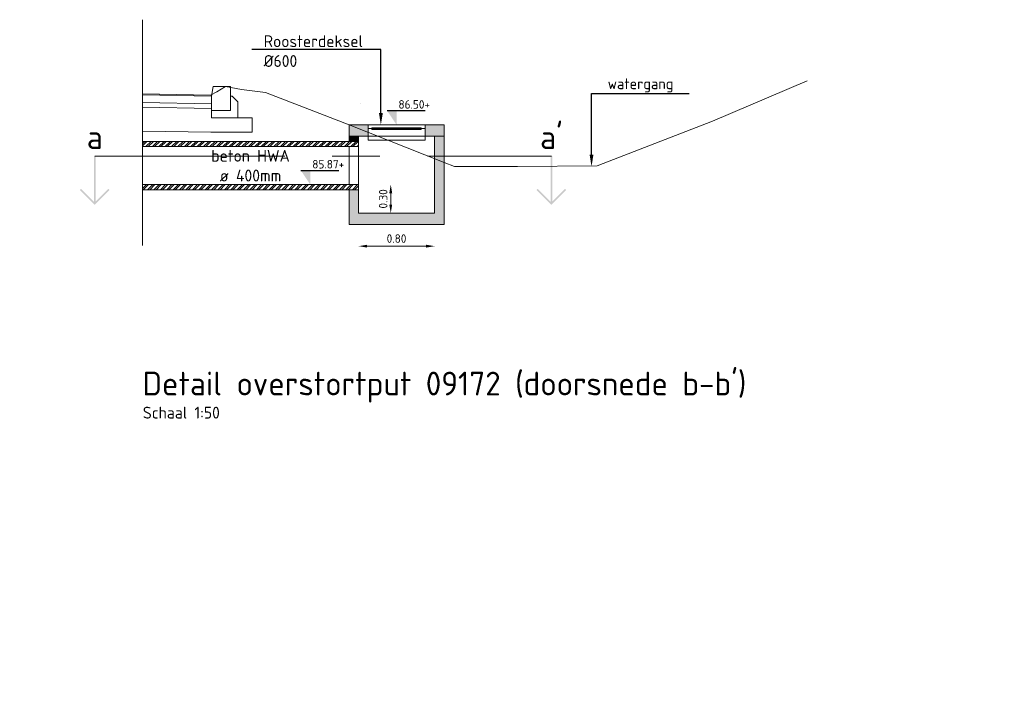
# Model space of a CAD drawing. Header units: metres. Extents: x 195696 to 514079, y 327475 to 328989.
# Tile 232 of 256: x 196506 to 196516, y 327688 to 327695. Entities that reach past the tile are written whole.
import ezdxf
from ezdxf import colors
from ezdxf.entities.mleader import LeaderData, LeaderLine
from ezdxf.enums import TextEntityAlignment as Align
from ezdxf.math import Vec2, Vec3

# ---------------------------------------------------------------- set-up
doc = ezdxf.new("R2010")
doc.units = ezdxf.units.M
doc.linetypes.add('DASHED2', pattern=[0.375, 0.25, -0.125])
doc.linetypes.add('ZZ-AFBREEK-SO', pattern=[7, 4, -1, 1, -1])
for name, color, linetype, lineweight in [('B-WE-GW-MAAIVELD-GD', 93, 'Continuous', 18), ('N-WE-AM-AANPIJLING-M', 6, 'Continuous', 18), ('N-WE-VH-GESLOTENVERHARDING_BETON_SCHRAAL-A', 251, 'Continuous', 18), ('N-WE-VH-GESLOTENVERHARDING_BETON_SCHRAAL-AD', 251, 'Continuous', 18), ('X-XX-AL-AFBREEKLIJN-G', 7, 'ZZ-AFBREEK-SO', 18), ('X-XX-AL-DETAIL1-G', 7, 'Continuous', 18), ('X-XX-AL-PEILMAAT-SD', 7, 'Continuous', 25), ('X-XX-AL-T25', 7, 'Continuous', 25), ('X-XX-AL-T50', 7, 'Continuous', 50)]:
    doc.layers.add(name, color=color, linetype=linetype, lineweight=lineweight)
doc.styles.add('NLCS-ISO', font='NLCS-ISO.ttf')
doc.styles.add('NLCS-ISO-M50-T18', font='NLCS-ISO.ttf', dxfattribs={"height": 0.09})
doc.styles.add('NLCS-ISO-M50-T25', font='NLCS-ISO.ttf', dxfattribs={"height": 0.125})
doc.styles.add('NLCS-ISO-M50-T50', font='NLCS-ISO.ttf', dxfattribs={"height": 0.25})
doc.dimstyles.new('NLCS-M50-T18-PIJL_L2_H1', dxfattribs={"dimscale": 0.05, "dimtxt": 0.09, "dimasz": 1.8, "dimexe": 2, "dimexo": 2, "dimgap": 0.7, "dimtad": 1, "dimzin": 0, "dimdsep": 46, "dimtxsty": 'NLCS-ISO-M50-T18', "dimcen": 0, "dimdle": 2, "dimse1": 1, "dimse2": 1, "dimclrd": 256, "dimclre": 256, "dimclrt": 7, "dimadec": 1, "dimazin": 0, "dimtfac": 1, "dimtofl": 0, "dimtmove": 0, "dimatfit": 3, "dimfxl": 2, "dimfxlon": 1, "dimtfillclr": 256, "dimtolj": 1, "dimtzin": 0, "dimlwd": -1, "dimlwe": -1, "dimarcsym": 0})
pattern_1 = [(45, (0.61621, 0), (-0.033675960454, 0.033675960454), []), (45, (0.63866, 0), (-0.033675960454, 0.033675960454), [])]

# ---------------------------------------------------------------- blocks, each defined once
blk = doc.blocks.new('*D364')
at = {"layer": 'defpoints', "color": 0, "transparency": 16777216}
for p in [(196509.132, 327693.179), (196509.932, 327693.179), (196509.932, 327692.831)]:
    blk.add_point(p, dxfattribs=at)
at = {"layer": 'N-WE-AM-AANPIJLING-M', "transparency": 16777216}
blk.add_line((196509.222, 327692.831), (196509.842, 327692.831), dxfattribs=at)
for points in [[(196509.222, 327692.846), (196509.222, 327692.816), (196509.132, 327692.831)], [(196509.842, 327692.846), (196509.842, 327692.816), (196509.932, 327692.831)]]:
    blk.add_solid(points, dxfattribs=at)
at = {"layer": 'N-WE-AM-AANPIJLING-M', "color": 7, "transparency": 16777216, "insert": (196509.532, 327692.911), "char_height": 0.09, "attachment_point": 5, "style": 'NLCS-ISO-M50-T18', "bg_fill": 3, "box_fill_scale": 1.1, "bg_fill_color": 256, "bg_fill_true_color": 13158600, "bg_fill_transparency": 0}
blk.add_mtext('\\A1;0.80', dxfattribs=at)
blk = doc.blocks.new('*D366')
at = {"layer": 'defpoints', "color": 0, "transparency": 16777216}
for p in [(196509.232, 327693.479), (196509.991, 327693.179)]:
    blk.add_point(p, dxfattribs=at)
at = {"layer": 'N-WE-AM-AANPIJLING-M', "transparency": 16777216}
blk.add_line((196509.471, 327693.389), (196509.471, 327693.269), dxfattribs=at)
for points in [[(196509.456, 327693.389), (196509.486, 327693.389), (196509.471, 327693.479)], [(196509.456, 327693.269), (196509.486, 327693.269), (196509.471, 327693.179)]]:
    blk.add_solid(points, dxfattribs=at)
at = {"layer": 'N-WE-AM-AANPIJLING-M', "color": 7, "transparency": 16777216, "insert": (196509.391, 327693.329), "char_height": 0.09, "attachment_point": 5, "rotation": 90, "style": 'NLCS-ISO-M50-T18', "bg_fill": 3, "box_fill_scale": 1.1, "bg_fill_color": 256, "bg_fill_true_color": 13158600, "bg_fill_transparency": 0}
blk.add_mtext('\\A1;0.30', dxfattribs=at)
at = {"layer": 'defpoints', "color": 0, "transparency": 16777216}
blk.add_point((196509.471, 327693.179), dxfattribs=at)
blk = doc.blocks.new('SAL-VERWIJZING_AANZICHT_ONDER-SO')
h = blk.add_hatch(color=256)
h.dxf.hatch_style = 1
h.paths.add_polyline_path([(0, -10.25), (3.12, -7.12), (2.88, -6.88), (0.17, -9.58), (0.17, 0), (-0.17, 0), (-0.17, -9.58), (-2.88, -6.88), (-3.12, -7.12)])
at = {"lineweight": 50, "style": 'NLCS-ISO'}
blk.add_attdef('...', text='', height=5, dxfattribs=at).set_placement((0, 0), align=Align.BOTTOM_CENTER)
blk = doc.blocks.new('SAL-PEILMAAT_INFRACAD_R01-SOD')
blk.add_line((-2, 3), (6, 3))
blk.add_solid([(-2, 3), (0, 3), (0, 0)])
at = {"style": 'NLCS-ISO'}
for tag, p in [('...', (0.4, 3.4)), ('REF', (0.4, 0.8))]:
    blk.add_attdef(tag, p, '', height=1.8, dxfattribs=at)
blk = doc.blocks.new('SAL-PEILMAAT_INFRACAD_H01-SOD')
blk.add_line((-2, 3), (6, 3))
blk.add_solid([(-2, 3), (0, 3), (0, 0)])
at = {"style": 'NLCS-ISO'}
blk.add_attdef('...', (0.4, 3.4), '', height=1.8, dxfattribs=at)
blk = doc.blocks.new('*U424')
at = {"layer": 'X-XX-AL-DETAIL1-G'}
blk.add_lwpolyline([(-0.2, -0.1), (-0.2, -0.25), (0, -0.25), (0, 0), (-0.18, 0)], close=True, dxfattribs=at)
blk.add_lwpolyline([(-0.2, -0.25), (-0.2, -0.33), (0.08, -0.33), (0.08, -0.16), (0.02, -0.1), (0, -0.1)], dxfattribs=at)
blk = doc.blocks.new('*U63')
at = {"xscale": -1, "rotation": 6.67010446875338e-08}
blk.add_blockref('*U424', (-0.4, 0.09), dxfattribs=at)

msp = doc.modelspace()

# ---------------------------------------------------------------- hatches: boundary and pattern name
at = {"layer": 'N-WE-VH-GESLOTENVERHARDING_BETON_SCHRAAL-A', "lineweight": 0}
h = msp.add_hatch(color=256, dxfattribs=at)
h.dxf.hatch_style = 1
h.paths.add_polyline_path([(196509.832, 327694.109), (196509.832, 327693.989), (196510.032, 327693.989), (196510.032, 327694.109)])
h.paths.add_polyline_path([(196509.232, 327693.989), (196509.232, 327694.109), (196509.032, 327694.109), (196509.032, 327693.989)])
h = msp.add_hatch(color=256, dxfattribs=at)
h.dxf.hatch_style = 1
h.paths.add_polyline_path([(196509.132, 327693.989), (196509.032, 327693.989), (196509.032, 327693.934), (196509.132, 327693.934)])
h = msp.add_hatch(color=256, dxfattribs=at)
h.dxf.hatch_style = 1
h.paths.add_polyline_path([(196510.032, 327693.989), (196509.932, 327693.989), (196509.932, 327693.179), (196509.132, 327693.179), (196509.132, 327693.424), (196509.032, 327693.424), (196509.032, 327693.059), (196510.032, 327693.059)])
at = {"layer": 'N-WE-VH-GESLOTENVERHARDING_BETON_SCHRAAL-AD'}
h = msp.add_hatch(dxfattribs=at)
h.set_pattern_fill('AVH-BETON', color=256, pattern_type=2)
h.set_pattern_definition([(45, (196512.3018, 327695.584), (0, 4.2426), [0.1414, -2.0506, 0, -2.0506]), (45, (196512.5328, 327695.4885), (0, 4.2426), [0.1414, -2.0506, 0, -2.0506]), (337.5, (196512.402, 327695.684), (-2e-09, -4.2426), [0.25, -1.4986, 0, -1.4959]), (337.5, (196512.302, 327695.584), (-2e-09, -4.2426), [0.25, -1.4986, 0, -1.4959]), (60, (196511.302, 327694.584), (-2, 3.464), [0.1875, -1.90625, 0, -1.90625]), (120, (196511.302, 327694.584), (-4, 8e-09), [0.1875, -1.90625, 0, -1.90625]), (0, (196511.208, 327694.7465), (2, 3.464), [0.1875, -1.90625, 0, -1.90625])])
h.paths.add_polyline_path([(196510.73, 327694.507), (196510.73, 327694.399), (196511.701, 327694.005), (196511.971, 327694.006), (196511.971, 327694.106), (196511.721, 327694.105)])
at = {"layer": 'X-XX-AL-DETAIL1-G', "lineweight": 0}
h = msp.add_hatch(dxfattribs=at)
h.set_pattern_fill('ANSI32', color=256, scale=0.005)
h.set_pattern_definition(pattern_1)
h.paths.add_polyline_path([(196506.858, 327693.934), (196506.858, 327693.879), (196509.132, 327693.879), (196509.132, 327693.934)])
h = msp.add_hatch(dxfattribs=at)
h.set_pattern_fill('ANSI32', color=256, scale=0.005)
h.set_pattern_definition(pattern_1)
h.paths.add_polyline_path([(196506.858, 327693.479), (196506.858, 327693.424), (196509.132, 327693.424), (196509.132, 327693.479)])

# ---------------------------------------------------------------- linework, layer by layer
at = {"layer": 'B-WE-GW-MAAIVELD-GD'}
for points in [[(196510.032, 327693.713), (196510.142, 327693.669), (196510.804, 327693.669), (196511.645, 327693.676), (196512.858, 327694.148), (196513.853, 327694.573)], [(196506.858, 327694.436), (196507.574, 327694.421), (196507.64, 327694.456), (196507.733, 327694.511), (196507.899, 327694.481), (196508.152, 327694.449)]]:
    msp.add_lwpolyline(points, dxfattribs=at)
at = {"layer": 'B-WE-GW-MAAIVELD-GD', "ltscale": 5}
msp.add_lwpolyline([(196508.152, 327694.449), (196509.032, 327694.109)], dxfattribs=at)
at = {"layer": 'B-WE-GW-MAAIVELD-GD', "linetype": 'DASHED2', "lineweight": 0, "ltscale": 5}
msp.add_lwpolyline([(196509.032, 327694.109), (196510.032, 327693.713)], dxfattribs=at)
at = {"layer": 'X-XX-AL-AFBREEKLIJN-G'}
msp.add_lwpolyline([(196506.858, 327692.839), (196506.858, 327695.216)], dxfattribs=at)
at = {"layer": 'X-XX-AL-DETAIL1-G', "flags": 128}
for points in [[(196506.858, 327694.425), (196507.583, 327694.411)], [(196506.858, 327694.345), (196507.583, 327694.331)], [(196506.858, 327694.295), (196507.583, 327694.281)], [(196506.858, 327694.043), (196507.576, 327694.031), (196508.013, 327694.031), (196508.013, 327694.181), (196507.863, 327694.181)]]:
    msp.add_lwpolyline(points, dxfattribs=at)
at = {"layer": 'X-XX-AL-DETAIL1-G'}
for points in [[(196509.152, 327694.329), (196509.152, 327694.329)], [(196509.832, 327694.109), (196509.232, 327694.109), (196509.232, 327694.069), (196509.832, 327694.069), (196509.832, 327694.109)], [(196509.232, 327694.109), (196509.232, 327693.989)], [(196509.832, 327694.109), (196509.832, 327693.989)], [(196509.232, 327694.069), (196509.232, 327693.969)], [(196509.272, 327694.079), (196509.792, 327694.079)], [(196509.272, 327694.079), (196509.272, 327694.059), (196509.792, 327694.059), (196509.792, 327694.079)], [(196509.132, 327693.934), (196506.858, 327693.934)], [(196509.032, 327693.989), (196509.032, 327693.934)], [(196509.132, 327693.989), (196509.132, 327693.879)], [(196509.132, 327693.879), (196506.858, 327693.879)], [(196509.132, 327693.479), (196506.858, 327693.479)], [(196509.132, 327693.424), (196506.858, 327693.424)], [(196509.032, 327693.424), (196509.032, 327693.059)]]:
    msp.add_lwpolyline(points, dxfattribs=at)
msp.add_lwpolyline([(196510.032, 327694.109), (196509.032, 327694.109), (196509.032, 327693.989), (196510.032, 327693.989)], close=True, dxfattribs=at)
at = {"layer": 'X-XX-AL-DETAIL1-G', "ltscale": 2}
msp.add_lwpolyline([(196509.832, 327693.989), (196509.832, 327693.949), (196509.232, 327693.949), (196509.232, 327693.989)], dxfattribs=at)
at = {"layer": 'X-XX-AL-DETAIL1-G', "ltscale": 5}
msp.add_lwpolyline([(196509.032, 327693.879), (196509.032, 327693.479)], dxfattribs=at)
at = {"layer": 'X-XX-AL-DETAIL1-G', "linetype": 'DASHED2', "lineweight": 0, "ltscale": 2.5, "transparency": 33554559}
msp.add_lwpolyline([(196509.132, 327693.879), (196509.132, 327693.479)], dxfattribs=at)

# ---------------------------------------------------------------- block references
at = {"layer": 'X-XX-AL-DETAIL1-G', "xscale": -1}
msp.add_blockref('*U63', (196507.383, 327694.421), dxfattribs=at)
at = {"layer": 'X-XX-AL-PEILMAAT-SD', "xscale": 0.05, "yscale": 0.05, "zscale": 0.05}
msp.add_blockref('SAL-PEILMAAT_INFRACAD_H01-SOD', (196509.532, 327694.109), dxfattribs=at).add_auto_attribs({'...': '86.50+'})
at = {"layer": 'X-XX-AL-PEILMAAT-SD'}
ref = msp.add_blockref('SAL-PEILMAAT_INFRACAD_R01-SOD', (196508.625, 327693.479), dxfattribs=dict(at, xscale=0.05, yscale=0.05, zscale=0.05))
ref.add_attrib('...', '85.87+', (196508.645, 327693.649), dxfattribs={"layer": '0', "height": 0.09, "style": 'NLCS-ISO'})
at = {"layer": 'X-XX-AL-T25', "xscale": 0.05, "yscale": 0.05, "zscale": 0.05}
for p, values in [((196511.162, 327693.779), {'...': "a'"}), ((196506.356, 327693.779), {'...': 'a'})]:
    msp.add_blockref('SAL-VERWIJZING_AANZICHT_ONDER-SO', p, dxfattribs=at).add_auto_attribs(values)

# ---------------------------------------------------------------- texts
at = {"layer": 'X-XX-AL-T25', "insert": (196506.862, 327691.14), "char_height": 0.125, "attachment_point": 1, "style": 'NLCS-ISO-M50-T25'}
msp.add_mtext_dynamic_manual_height_columns('Schaal 1:50', width=8.66252, gutter_width=12.5, heights=[0], dxfattribs=at)
at = {"layer": 'X-XX-AL-T50', "insert": (196506.858, 327691.509), "char_height": 0.25, "attachment_point": 1, "style": 'NLCS-ISO-M50-T50'}
msp.add_mtext_dynamic_manual_height_columns("Detail overstortput 09172 (doorsnede b-b') ", width=6.85181, gutter_width=12.5, heights=[0], dxfattribs=at)

# ---------------------------------------------------------------- leaders
at = {"layer": 'X-XX-AL-T25'}
ml = msp.add_multileader_mtext('Standard', dxfattribs=at)
ml.set_content('Roosterdeksel \\P%%C600', color=256, style='NLCS-ISO-M50-T25')
ml.set_leader_properties(color=256, linetype='ByLayer', lineweight=-1)
ml.build(insert=Vec2(0, 0))
ml.multileader.update_dxf_attribs({"text_left_attachment_type": 6, "text_right_attachment_type": 6, "dogleg_length": 0.125, "arrow_head_size": 0.125})
ctx = ml.context
ctx.base_point, ctx.char_height, ctx.arrow_head_size, ctx.landing_gap_size, ctx.plane_origin = Vec3(196508.089, 327694.902), 0.125, 0.125, 0.045, Vec3(196509.367, 327694.109)
ctx.left_attachment, ctx.right_attachment = 6, 6
notes = []
notes.append((ctx, [(0, (1, 1, 0), (196509.367, 327694.902), (-1, 0), 0.125, [(0, [(196509.367, 327694.109)], 0, [])])]))
ctx.mtext.insert, ctx.mtext.flow_direction = Vec3(196508.134, 327695.052), 5
ml = msp.add_multileader_mtext('Standard', dxfattribs=at)
ml.set_content('{\\H0.91667x;watergang}', color=256, style='NLCS-ISO-M50-T25')
ml.set_leader_properties(color=256, linetype='ByLayer', lineweight=-1)
ml.build(insert=Vec2(0, 0))
ml.multileader.update_dxf_attribs({"text_left_attachment_type": 6, "text_right_attachment_type": 6, "dogleg_length": 0.125, "arrow_head_size": 0.125})
ctx = ml.context
ctx.base_point, ctx.char_height, ctx.arrow_head_size, ctx.landing_gap_size, ctx.plane_origin = Vec3(196511.709, 327694.44), 0.125, 0.125, 0.045, Vec3(196511.584, 327693.671)
ctx.left_attachment, ctx.right_attachment = 6, 6
notes.append((ctx, [(0, (1, 1, 0), (196511.584, 327694.44), (1, 0), 0.125, [(0, [(196511.584, 327693.671)], 0, [])])]))
ctx.mtext.insert, ctx.mtext.flow_direction = Vec3(196511.754, 327694.599), 5
ml = msp.add_multileader_mtext('Standard', dxfattribs=at)
ml.set_content('\\A1;Betontegels, 300x300x45mm\\P- 50mm brekerzand\\P{\\fNLCS-ISO|b0|i1|c0|p34;\\C8;- bestaand zandbed}', color=256, style='NLCS-ISO-M50-T25')
ml.set_leader_properties(color=256, linetype='ByLayer', lineweight=-1)
ml.build(insert=Vec2(0, 0))
ml.multileader.update_dxf_attribs({"text_left_attachment_type": 6, "text_right_attachment_type": 6, "dogleg_length": 0.125, "arrow_head_size": 0.125})
ctx = ml.context
ctx.base_point, ctx.char_height, ctx.arrow_head_size, ctx.landing_gap_size, ctx.plane_origin = Vec3(196439.201, 327691.804), 0.125, 0.125, 0.045, Vec3(196442.075, 327689.932)
ctx.left_attachment, ctx.right_attachment = 6, 6
notes.append((ctx, [(1, (1, 1, 0), (196441.535, 327691.804), (-1, 0), 0.125, [(0, [(196442.075, 327689.352)], 0, [])])]))
ctx.mtext.insert, ctx.mtext.width, ctx.mtext.flow_direction = Vec3(196439.246, 327691.954), 556.36299, 5
ml = msp.add_multileader_mtext('Standard', dxfattribs=at)
ml.set_content('Rijwielpadband \\P40/120x250mm in beton', color=256, style='NLCS-ISO-M50-T25')
ml.set_leader_properties(color=256, linetype='ByLayer', lineweight=-1)
ml.build(insert=Vec2(0, 0))
ml.multileader.update_dxf_attribs({"text_left_attachment_type": 6, "text_right_attachment_type": 6, "dogleg_length": 0.125, "arrow_head_size": 0.125})
ctx = ml.context
ctx.base_point, ctx.char_height, ctx.arrow_head_size, ctx.landing_gap_size, ctx.plane_origin = Vec3(196442.639, 327691.775), 0.125, 0.125, 0.045, Vec3(196442.514, 327687.23)
ctx.left_attachment, ctx.right_attachment = 6, 6
notes.append((ctx, [(0, (1, 1, 0), (196442.514, 327691.775), (1, 0), 0.125, [(0, [(196442.514, 327689.321)], 0, [])])]))
ctx.mtext.insert, ctx.mtext.width, ctx.mtext.flow_direction = Vec3(196442.684, 327691.925), 480.93919, 5
ml = msp.add_multileader_mtext('Standard', dxfattribs=at)
ml.set_content('Inzaaien groenvak\\P- 500mm teelaarde', color=256, style='NLCS-ISO-M50-T25')
ml.set_leader_properties(color=256, linetype='ByLayer', lineweight=-1)
ml.build(insert=Vec2(0, 0))
ml.multileader.update_dxf_attribs({"text_left_attachment_type": 6, "text_right_attachment_type": 6, "dogleg_length": 0.125, "arrow_head_size": 0.125})
ctx = ml.context
ctx.base_point, ctx.char_height, ctx.arrow_head_size, ctx.landing_gap_size, ctx.plane_origin = Vec3(196447.494, 327691.764), 0.125, 0.125, 0.045, Vec3(196447.369, 327689.221)
ctx.left_attachment, ctx.right_attachment = 6, 6
notes.append((ctx, [(0, (1, 1, 0), (196447.369, 327691.764), (1, 0), 0.125, [(0, [(196447.369, 327689.146)], 0, [])])]))
ctx.mtext.insert, ctx.mtext.width, ctx.mtext.flow_direction = Vec3(196447.539, 327691.914), 387.8662, 5
ml = msp.add_multileader_mtext('Standard', dxfattribs=at)
ml.set_content('Asfaltconstructie:\\P- 35mm SMA-NL 8B of 11B\\P- 60mm AC 2 Bind TL-C\\P- 70mm AC 22 Base OL-C\\P- 300mm menggranulaat 0/31,5\\P{\\A1;\\fNLCS-ISO|b0|i1|c0|p34;\\C8;- bestaand zandbed}', color=256, style='NLCS-ISO-M50-T25')
ml.set_leader_properties(color=256, linetype='ByLayer', lineweight=-1)
ml.build(insert=Vec2(0, 0))
ml.multileader.update_dxf_attribs({"text_left_attachment_type": 6, "text_right_attachment_type": 6, "dogleg_length": 0.125, "arrow_head_size": 0.125})
ctx = ml.context
ctx.base_point, ctx.char_height, ctx.arrow_head_size, ctx.landing_gap_size, ctx.plane_origin = Vec3(196452.107, 327691.764), 0.125, 0.125, 0.045, Vec3(196451.982, 327688.705)
ctx.left_attachment, ctx.right_attachment = 6, 6
notes.append((ctx, [(0, (1, 1, 0), (196451.982, 327691.764), (1, 0), 0.125, [(0, [(196451.982, 327689.351)], 0, [])])]))
ctx.mtext.insert, ctx.mtext.width, ctx.mtext.flow_direction = Vec3(196452.152, 327691.914), 609.13287, 5
ml = msp.add_multileader_mtext('Standard', dxfattribs=at)
ml.set_content('Inzaaien groenvak\\P- 500mm teelaarde', color=256, style='NLCS-ISO-M50-T25')
ml.set_leader_properties(color=256, linetype='ByLayer', lineweight=-1)
ml.build(insert=Vec2(0, 0))
ml.multileader.update_dxf_attribs({"text_left_attachment_type": 6, "text_right_attachment_type": 6, "dogleg_length": 0.125, "arrow_head_size": 0.125})
ctx = ml.context
ctx.base_point, ctx.char_height, ctx.arrow_head_size, ctx.landing_gap_size, ctx.plane_origin = Vec3(196455.214, 327691.764), 0.125, 0.125, 0.045, Vec3(196457.394, 327689.221)
ctx.left_attachment, ctx.right_attachment = 6, 6
notes.append((ctx, [(0, (1, 1, 0), (196456.854, 327691.764), (-1, 0), 0.125, [(0, [(196457.394, 327689.246)], 0, [])])]))
ctx.mtext.insert, ctx.mtext.width, ctx.mtext.flow_direction = Vec3(196455.259, 327691.914), 387.8662, 5
ml = msp.add_multileader_mtext('Standard', dxfattribs=at)
ml.set_content('Opsluitband\\P100x200mm in beton', color=256, style='NLCS-ISO-M50-T25')
ml.set_leader_properties(color=256, linetype='ByLayer', lineweight=-1)
ml.build(insert=Vec2(0, 0))
ml.multileader.update_dxf_attribs({"text_left_attachment_type": 6, "text_right_attachment_type": 6, "dogleg_length": 0.125, "arrow_head_size": 0.125})
ctx = ml.context
ctx.base_point, ctx.char_height, ctx.arrow_head_size, ctx.landing_gap_size, ctx.plane_origin = Vec3(196458.459, 327691.764), 0.125, 0.125, 0.045, Vec3(196458.334, 327687.268)
ctx.left_attachment, ctx.right_attachment = 6, 6
notes.append((ctx, [(0, (1, 1, 0), (196458.334, 327691.764), (1, 0), 0.125, [(0, [(196458.334, 327689.259)], 0, [])])]))
ctx.mtext.insert, ctx.mtext.width, ctx.mtext.flow_direction = Vec3(196458.504, 327691.914), 480.93919, 5
ml = msp.add_multileader_mtext('Standard', dxfattribs=at)
ml.set_content('Opsluitband\\P60x200mm ', color=256, style='NLCS-ISO-M50-T25')
ml.set_leader_properties(color=256, linetype='ByLayer', lineweight=-1)
ml.build(insert=Vec2(0, 0))
ml.multileader.update_dxf_attribs({"text_left_attachment_type": 6, "text_right_attachment_type": 6, "dogleg_length": 0.125, "arrow_head_size": 0.125})
ctx = ml.context
ctx.base_point, ctx.char_height, ctx.arrow_head_size, ctx.landing_gap_size, ctx.plane_origin = Vec3(196439.029, 327690.606), 0.125, 0.125, 0.045, Vec3(196440.634, 327686.737)
ctx.left_attachment, ctx.right_attachment = 6, 6
notes.append((ctx, [(0, (1, 1, 0), (196440.094, 327690.606), (-1, 0), 0.125, [(0, [(196440.634, 327689.323)], 0, [])])]))
ctx.mtext.insert, ctx.mtext.width, ctx.mtext.flow_direction = Vec3(196439.074, 327690.756), 298.78569, 5
ml = msp.add_multileader_mtext('Standard', dxfattribs=at)
ml.set_content('\\A1;Betonstraatstenen\\Pkeiformaat, kleur rood\\P- 50mm brekerzand\\P- 250mm menggranulaat\\P  0/31,5\\P{\\fNLCS-ISO|b0|i1|c0|p34;\\C8;- bestaand zandbed}', color=256, style='NLCS-ISO-M50-T25')
ml.set_leader_properties(color=256, linetype='ByLayer', lineweight=-1)
ml.build(insert=Vec2(0, 0))
ml.multileader.update_dxf_attribs({"text_left_attachment_type": 6, "text_right_attachment_type": 6, "dogleg_length": 0.125, "arrow_head_size": 0.125})
ctx = ml.context
ctx.base_point, ctx.char_height, ctx.arrow_head_size, ctx.landing_gap_size, ctx.plane_origin = Vec3(196442.997, 327690.606), 0.125, 0.125, 0.045, Vec3(196442.872, 327689.796)
ctx.left_attachment, ctx.right_attachment = 6, 6
notes.append((ctx, [(1, (1, 1, 0), (196442.872, 327690.606), (1, 0), 0.125, [(0, [(196442.872, 327689.215)], 0, [])])]))
ctx.mtext.insert, ctx.mtext.width, ctx.mtext.flow_direction = Vec3(196443.042, 327690.756), 704.35737, 5
ml = msp.add_multileader_mtext('Standard', dxfattribs=at)
ml.set_content('Opsluitband\\P100x200mm in beton', color=256, style='NLCS-ISO-M50-T25')
ml.set_leader_properties(color=256, linetype='ByLayer', lineweight=-1)
ml.build(insert=Vec2(0, 0))
ml.multileader.update_dxf_attribs({"text_left_attachment_type": 6, "text_right_attachment_type": 6, "dogleg_length": 0.125, "arrow_head_size": 0.125})
ctx = ml.context
ctx.base_point, ctx.char_height, ctx.arrow_head_size, ctx.landing_gap_size, ctx.plane_origin = Vec3(196445.269, 327690.606), 0.125, 0.125, 0.045, Vec3(196445.144, 327687.268)
ctx.left_attachment, ctx.right_attachment = 6, 6
notes.append((ctx, [(0, (1, 1, 0), (196445.144, 327690.606), (1, 0), 0.125, [(0, [(196445.144, 327689.259)], 0, [])])]))
ctx.mtext.insert, ctx.mtext.width, ctx.mtext.flow_direction = Vec3(196445.314, 327690.756), 480.93919, 5
ml = msp.add_multileader_mtext('Standard', dxfattribs=at)
ml.set_content('Trottoirband \\P180/200x250mm in beton', color=256, style='NLCS-ISO-M50-T25')
ml.set_leader_properties(color=256, linetype='ByLayer', lineweight=-1)
ml.build(insert=Vec2(0, 0))
ml.multileader.update_dxf_attribs({"text_left_attachment_type": 6, "text_right_attachment_type": 6, "dogleg_length": 0.125, "arrow_head_size": 0.125})
ctx = ml.context
ctx.base_point, ctx.char_height, ctx.arrow_head_size, ctx.landing_gap_size, ctx.plane_origin = Vec3(196449.669, 327690.606), 0.125, 0.125, 0.045, Vec3(196449.544, 327687.268)
ctx.left_attachment, ctx.right_attachment = 6, 6
notes.append((ctx, [(0, (1, 1, 0), (196449.544, 327690.606), (1, 0), 0.125, [(0, [(196449.544, 327689.359)], 0, [])])]))
ctx.mtext.insert, ctx.mtext.width, ctx.mtext.flow_direction = Vec3(196449.714, 327690.756), 480.93919, 5
ml = msp.add_multileader_mtext('Standard', dxfattribs=at)
ml.set_content('Trottoirband\\P180/200x250mm in beton', color=256, style='NLCS-ISO-M50-T25')
ml.set_leader_properties(color=256, linetype='ByLayer', lineweight=-1)
ml.build(insert=Vec2(0, 0))
ml.multileader.update_dxf_attribs({"text_left_attachment_type": 6, "text_right_attachment_type": 6, "dogleg_length": 0.125, "arrow_head_size": 0.125})
ctx = ml.context
ctx.base_point, ctx.char_height, ctx.arrow_head_size, ctx.landing_gap_size, ctx.plane_origin = Vec3(196453.472, 327690.606), 0.125, 0.125, 0.045, Vec3(196456.064, 327687.268)
ctx.left_attachment, ctx.right_attachment = 6, 6
notes.append((ctx, [(0, (1, 1, 0), (196455.524, 327690.606), (-1, 0), 0.125, [(0, [(196456.064, 327689.359)], 0, [])])]))
ctx.mtext.insert, ctx.mtext.width, ctx.mtext.flow_direction = Vec3(196453.517, 327690.756), 480.93919, 5
ml = msp.add_multileader_mtext('Standard', dxfattribs=at)
ml.set_content('\\A1;Betonstraatstenen\\Pkeiformaat, kleur rood\\P- 50mm brekerzand\\P- 250mm menggranulaat\\P  0/31,5\\P{\\fNLCS-ISO|b0|i1|c0|p34;\\C8;- bestaand zandbed}', color=256, style='NLCS-ISO-M50-T25')
ml.set_leader_properties(color=256, linetype='ByLayer', lineweight=-1)
ml.build(insert=Vec2(0, 0))
ml.multileader.update_dxf_attribs({"text_left_attachment_type": 6, "text_right_attachment_type": 6, "dogleg_length": 0.125, "arrow_head_size": 0.125})
ctx = ml.context
ctx.base_point, ctx.char_height, ctx.arrow_head_size, ctx.landing_gap_size, ctx.plane_origin = Vec3(196458.838, 327690.606), 0.125, 0.125, 0.045, Vec3(196458.713, 327689.933)
ctx.left_attachment, ctx.right_attachment = 6, 6
notes.append((ctx, [(1, (1, 1, 0), (196458.713, 327690.606), (1, 0), 0.125, [(0, [(196458.713, 327689.228)], 0, [])])]))
ctx.mtext.insert, ctx.mtext.width, ctx.mtext.flow_direction = Vec3(196458.883, 327690.756), 704.35737, 5
ml = msp.add_multileader_mtext('Standard', dxfattribs=at)
ml.set_content('Trottoirband \\P180/200x250mm in beton', color=256, style='NLCS-ISO-M50-T25')
ml.set_leader_properties(color=256, linetype='ByLayer', lineweight=-1)
ml.build(insert=Vec2(0, 0))
ml.multileader.update_dxf_attribs({"text_left_attachment_type": 6, "text_right_attachment_type": 6, "dogleg_length": 0.125, "arrow_head_size": 0.125})
ctx = ml.context
ctx.base_point, ctx.char_height, ctx.arrow_head_size, ctx.landing_gap_size, ctx.plane_origin = Vec3(196461.069, 327690.606), 0.125, 0.125, 0.045, Vec3(196460.944, 327687.268)
ctx.left_attachment, ctx.right_attachment = 6, 6
notes.append((ctx, [(0, (1, 1, 0), (196460.944, 327690.606), (1, 0), 0.125, [(0, [(196460.944, 327689.409)], 0, [])])]))
ctx.mtext.insert, ctx.mtext.width, ctx.mtext.flow_direction = Vec3(196461.114, 327690.756), 480.93919, 5
ml = msp.add_multileader_mtext('Standard', dxfattribs=at)
ml.set_content('Lijnmarkering thermoplast\\Pononderbroken, dikte 0,10m', color=256, style='NLCS-ISO-M50-T25')
ml.set_leader_properties(color=256, linetype='ByLayer', lineweight=-1)
ml.build(insert=Vec2(0, 0))
ml.multileader.update_dxf_attribs({"text_left_attachment_type": 6, "text_right_attachment_type": 6, "dogleg_length": 0.125, "arrow_head_size": 0.125})
ctx = ml.context
ctx.base_point, ctx.char_height, ctx.arrow_head_size, ctx.landing_gap_size, ctx.plane_origin = Vec3(196452.779, 327690.017), 0.125, 0.125, 0.045, Vec3(196452.654, 327687.25)
ctx.left_attachment, ctx.right_attachment = 6, 6
notes.append((ctx, [(0, (1, 1, 0), (196452.654, 327690.017), (1, 0), 0.125, [(0, [(196452.654, 327689.341)], 0, [])])]))
ctx.mtext.insert, ctx.mtext.width, ctx.mtext.flow_direction = Vec3(196452.824, 327690.167), 528.5296, 5
ml = msp.add_multileader_mtext('Standard', dxfattribs=at)
ml.set_content('Wadi inzaaien met gras', color=256, style='NLCS-ISO-M50-T25')
ml.set_leader_properties(color=256, linetype='ByLayer', lineweight=-1)
ml.build(insert=Vec2(0, 0))
ml.multileader.update_dxf_attribs({"text_left_attachment_type": 6, "text_right_attachment_type": 6, "dogleg_length": 0.125, "arrow_head_size": 0.125})
ctx = ml.context
ctx.base_point, ctx.char_height, ctx.arrow_head_size, ctx.landing_gap_size, ctx.plane_origin = Vec3(196435.506, 327689.301), 0.125, 0.125, 0.045, Vec3(196438.024, 327688.868)
ctx.left_attachment, ctx.right_attachment = 6, 6
notes.append((ctx, [(0, (1, 1, 0), (196437.484, 327689.301), (-1, 0), 0.125, [(0, [(196438.024, 327688.122)], 0, [])])]))
ctx.mtext.insert, ctx.mtext.width, ctx.mtext.flow_direction = Vec3(196435.551, 327689.463), 19852.62901, 5
for ctx, leaders in notes:
    for number, flags, end, landing, length, lines in leaders:
        leader = LeaderData()
        leader.index, (leader.has_last_leader_line, leader.has_dogleg_vector, leader.attachment_direction) = number, flags
        leader.last_leader_point, leader.dogleg_vector, leader.dogleg_length = Vec3(end), Vec3(landing), length
        for number, points, colour, breaks in lines:
            line = LeaderLine()
            line.index, line.vertices, line.color, line.breaks = number, Vec3.list(points), colors.encode_raw_color(colour), breaks
            leader.lines.append(line)
        ctx.leaders.append(leader)

# ---------------------------------------------------------------- next in the draw order: texts
at = {"layer": 'X-XX-AL-T25', "ltscale": 5, "insert": (196507.995, 327693.679), "char_height": 0.125, "attachment_point": 5, "style": 'NLCS-ISO-M50-T25', "bg_fill": 3, "box_fill_scale": 1, "bg_fill_color": 256, "bg_fill_transparency": 0}
msp.add_mtext_dynamic_manual_height_columns('beton HWA\\Pø 400mm', width=0.9458, gutter_width=0.25, heights=[0], dxfattribs=at)

# ---------------------------------------------------------------- next in the draw order: dimensions: what is measured, and where the dimension line sits
at = {"layer": 'N-WE-AM-AANPIJLING-M'}
dim = msp.add_linear_dim(base=(196509.932, 327692.831), p1=(196509.132, 327693.179), p2=(196509.932, 327693.179), dimstyle='NLCS-M50-T18-PIJL_L2_H1', override={"dimtfill": 1}, dxfattribs=at)
dim.commit()
dim.dimension.update_dxf_attribs({"geometry": '*D364', "text_midpoint": (196509.532, 327692.911)})

# ---------------------------------------------------------------- next in the draw order: linework, layer by layer
at = {"layer": 'X-XX-AL-AFBREEKLIJN-G', "ltscale": 0.5}
msp.add_lwpolyline([(196506.356, 327693.779), (196511.162, 327693.779)], dxfattribs=at)
at = {"layer": 'X-XX-AL-DETAIL1-G'}
for points in [[(196509.032, 327693.059), (196510.032, 327693.059), (196510.032, 327693.989)], [(196509.132, 327693.479), (196509.132, 327693.179), (196509.932, 327693.179), (196509.932, 327693.989)], [(196509.132, 327693.479), (196509.132, 327693.179)]]:
    msp.add_lwpolyline(points, dxfattribs=at)

# ---------------------------------------------------------------- next in the draw order: dimensions: what is measured, and where the dimension line sits
at = {"layer": 'N-WE-AM-AANPIJLING-M'}
dim = msp.add_linear_dim(base=(196509.471, 327693.179), p1=(196509.232, 327693.479), p2=(196509.991, 327693.179), angle=90, dimstyle='NLCS-M50-T18-PIJL_L2_H1', override={"dimtfill": 1}, dxfattribs=at)
dim.commit()
dim.dimension.update_dxf_attribs({"geometry": '*D366', "text_midpoint": (196509.391, 327693.329)})

doc.saveas('drawing.dxf')
